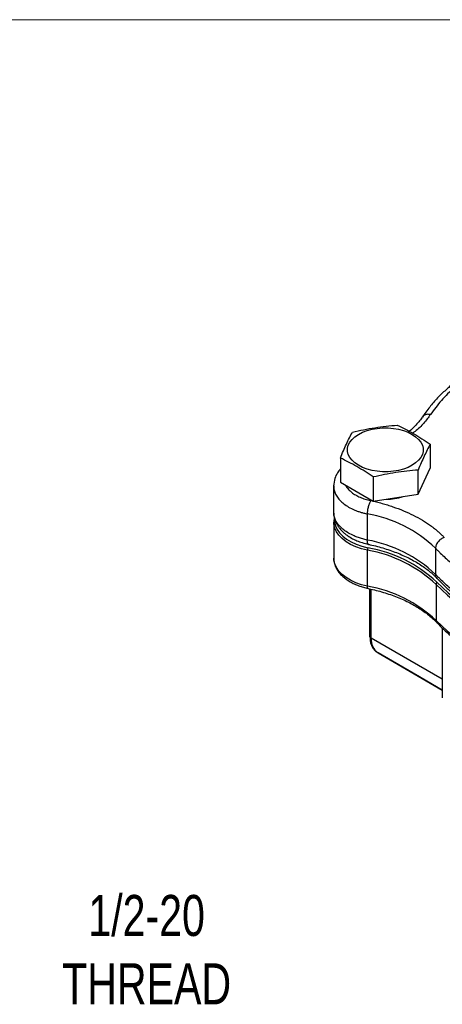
# Model space of a CAD drawing. Header units: inches. Extents: x 0 to 22, y 0 to 17.
# Tile 11 of 15: x 15.5 to 18.1, y 11 to 17. Entities that reach past the tile are written whole.
import ezdxf

# ---------------------------------------------------------------- set-up
doc = ezdxf.new("R2010")
doc.units = ezdxf.units.IN
doc.header["$LTSCALE"] = 2
doc.header["$MEASUREMENT"] = 0
doc.linetypes.add('SLD-Solid', pattern=[0])
doc.layers.add('SLD-DEFPOINTS', color=7, linetype='Continuous')
doc.layers.add('TEXT', color=140, linetype='SLD-Solid', lineweight=25)
doc.styles.add('SLDTEXTSTYLE0', font='TXT', dxfattribs={"width": 0.75})

# ---------------------------------------------------------------- blocks, each defined once
blk = doc.blocks.new('Block2')
at = {"color": 7, "linetype": 'SLD-Solid', "lineweight": 18}
blk.add_line((22.0002, 17.0002), (0.0002, 17.0002), dxfattribs=at)

msp = doc.modelspace()

# ---------------------------------------------------------------- linework, layer by layer
for p, q in [((17.9941, 14.4126), (17.9941, 14.265)), ((17.4465, 14.3279), (17.4465, 14.1802)), ((17.9207, 14.1069), (17.9941, 14.265)), ((17.9207, 14.1069), (17.9207, 14.2545)), ((17.4465, 14.1802), (17.6469, 14.0645)), ((17.6469, 14.2121), (17.6469, 14.0645)), ((17.4053, 14.1573), (17.4053, 13.9981)), ((17.6469, 14.0645), (17.9207, 14.1069)), ((17.406, 13.9356), (17.406, 13.7168)), ((17.6101, 13.9869), (17.6101, 13.8277)), ((17.6117, 13.5462), (17.6117, 13.765)), ((18.0269, 13.7777), (18.0269, 13.6185)), ((17.6269, 13.2376), (17.6269, 13.5302)), ((17.6351, 13.2293), (17.6351, 13.5284)), ((18.0302, 13.5559), (18.0302, 13.3371)), ((18.068, 13.2914), (18.068, 12.8649)), ((18.068, 12.9794), (17.6351, 13.2293)), ((17.9285, 12.9932), (17.6759, 13.1391)), ((17.6759, 13.1391), (18.068, 12.9127)), ((18.068, 12.9127), (17.9285, 12.9932))]:
    msp.add_line(p, q)
at = {"flags": 128}
for points in [[(17.8838, 14.4721), (17.9054, 14.4577), (17.9232, 14.4417), (17.9369, 14.4244), (17.9462, 14.4061), (17.9509, 14.3873), (17.9509, 14.3682), (17.9462, 14.3494), (17.9369, 14.3311), (17.9232, 14.3138), (17.9054, 14.2977), (17.8838, 14.2833), (17.8589, 14.2709), (17.8311, 14.2606), (17.8011, 14.2527), (17.7694, 14.2473), (17.7368, 14.2446), (17.7038, 14.2446), (17.6711, 14.2473), (17.6395, 14.2527), (17.6094, 14.2606), (17.5817, 14.2709), (17.5568, 14.2833), (17.5351, 14.2977), (17.5173, 14.3138), (17.5036, 14.3311), (17.4943, 14.3494), (17.4896, 14.3682), (17.4896, 14.3873), (17.4943, 14.4061), (17.5036, 14.4244), (17.5173, 14.4417), (17.5351, 14.4577), (17.5568, 14.4721), (17.5817, 14.4846), (17.6094, 14.4949), (17.6395, 14.5028), (17.6711, 14.5082), (17.7038, 14.5109), (17.7368, 14.5109), (17.7694, 14.5082), (17.8011, 14.5028), (17.8311, 14.4949), (17.8589, 14.4846), (17.8838, 14.4721)], [(17.6117, 13.765), (17.5749, 13.7745), (17.5405, 13.7865), (17.509, 13.8011), (17.481, 13.8178), (17.4569, 13.8364), (17.4372, 13.8567), (17.422, 13.8782), (17.4118, 13.9007), (17.4066, 13.9238), (17.406, 13.9366)], [(17.4106, 13.9547), (17.4111, 13.937), (17.4162, 13.9143), (17.4263, 13.8921), (17.4412, 13.8709), (17.4607, 13.8509), (17.4844, 13.8325), (17.512, 13.816), (17.543, 13.8017), (17.577, 13.7898), (17.6133, 13.7805)], [(17.6117, 13.5462), (17.5749, 13.5556), (17.5405, 13.5677), (17.509, 13.5822), (17.481, 13.5989), (17.4569, 13.6176), (17.4372, 13.6379), (17.422, 13.6594), (17.4118, 13.6819), (17.4066, 13.705), (17.406, 13.7168)], [(17.6159, 13.5327), (17.6149, 13.5332), (17.6135, 13.535), (17.6125, 13.5378), (17.6119, 13.5416), (17.6117, 13.5462)]]:
    msp.add_lwpolyline(points, dxfattribs=at)
for centre, radius, start, end in [((17.7222, 14.4372), 0.3607, 270.3846, 287.20148), ((17.4748, 13.1977), 0.8008, 46.41558, 80.27162), ((17.4703, 13.0294), 0.8104, 46.62327, 80.06393), ((17.6997, 13.7641), 0.088, 169.23613, 179.37636), ((17.4775, 12.9732), 0.8032, 46.51664, 80.37977), ((17.4783, 12.9842), 0.8077, 46.51664, 80.37977), ((18.0607, 13.5552), 0.0305, 150.6605, 178.75248), ((19.083, 14.6431), 1.5004, 225.64828, 254.38336), ((17.473, 12.7453), 0.8128, 46.7243, 80.17211), ((19.082, 14.6318), 1.5046, 225.64828, 254.38336), ((19.082, 14.413), 1.5046, 225.64828, 254.38336), ((18.048, 13.3364), 0.0179, 177.92236, 222.90706), ((17.6437, 13.2459), 0.0187, 206.21493, 242.54561), ((17.7633, 13.2352), 0.1365, 178.97039, 199.10378), ((17.7337, 13.2196), 0.0991, 174.37962, 234.30196)]:
    msp.add_arc(centre, radius, start, end)
for points, knots in [([(18.6459, 15.0536), (18.6289, 15.0479), (18.5867, 15.0339), (18.5254, 15.0097), (18.4642, 14.9834), (18.4133, 14.9594), (18.3712, 14.9379), (18.3363, 14.9189), (18.3071, 14.9022), (18.2829, 14.8876), (18.2603, 14.8735), (18.2359, 14.8576), (18.2069, 14.8377), (18.1732, 14.8131), (18.1326, 14.7811), (18.0866, 14.7412), (18.0373, 14.6926), (17.9885, 14.6375), (17.9602, 14.5975), (17.9454, 14.5766)], [0, 0, 0, 0, 0.054374, 0.134211, 0.204185, 0.264398, 0.315075, 0.358481, 0.395969, 0.42755, 0.454352, 0.486853, 0.527666, 0.576929, 0.634334, 0.713691, 0.800872, 0.896159, 1, 1, 1, 1]), ([(18.6459, 15.0384), (18.6299, 15.0332), (18.5669, 15.0126), (18.4659, 14.9683), (18.3449, 14.9061), (18.2363, 14.8363), (18.141, 14.7605), (18.0588, 14.6795), (18.0168, 14.6218), (17.9958, 14.593)], [0, 0, 0, 0, 0.053678, 0.211158, 0.36866, 0.526452, 0.684264, 0.841836, 1, 1, 1, 1]), ([(17.9958, 14.593), (17.9826, 14.5753), (17.956, 14.5397), (17.918, 14.5019), (17.8919, 14.4831), (17.887, 14.4795)], [0, 0, 0, 0, 0.445065, 0.89416, 1, 1, 1, 1]), ([(17.9958, 14.593), (17.9885, 14.5938), (17.9739, 14.5956), (17.9559, 14.5892), (17.9493, 14.5806), (17.9463, 14.5767)], [0, 0, 0, 0, 0.355145, 0.710289, 1, 1, 1, 1]), ([(17.7936, 14.5283), (17.827, 14.5124), (17.8604, 14.4952), (17.9273, 14.4566), (17.9607, 14.4352), (17.9941, 14.4126)], [0, 0, 0, 0, 0.5, 0.5, 1, 1, 1, 1]), ([(17.9455, 14.5773), (17.9435, 14.5741), (17.9359, 14.5621), (17.9193, 14.5417), (17.8956, 14.5163), (17.8777, 14.4992), (17.8671, 14.4907), (17.8665, 14.4902)], [0, 0, 0, 0, 0.107533, 0.400579, 0.691594, 0.981399, 1, 1, 1, 1]), ([(17.6469, 14.2121), (17.6136, 14.2348), (17.5802, 14.2561), (17.5132, 14.2948), (17.4798, 14.312), (17.4465, 14.3279)], [0, 0, 0, 0, 0.5, 0.5, 1, 1, 1, 1]), ([(17.4465, 14.2618), (17.4459, 14.2612), (17.439, 14.2537), (17.426, 14.2346), (17.4091, 14.2003), (17.4067, 14.1728), (17.4053, 14.1573)], [0, 0, 0, 0, 0.018969, 0.248628, 0.574469, 1, 1, 1, 1]), ([(17.4061, 14.1582), (17.4059, 14.154), (17.4053, 14.1411), (17.4112, 14.1197), (17.4234, 14.0945), (17.4421, 14.0706), (17.4665, 14.0485), (17.496, 14.0286), (17.5246, 14.0143), (17.5494, 14.0043), (17.5689, 13.9976), (17.5891, 13.9917), (17.6031, 13.9885), (17.6101, 13.9869)], [0, 0, 0, 0, 0.056697, 0.174193, 0.292567, 0.41, 0.52826, 0.645926, 0.76372, 0.823033, 0.882166, 0.941199, 1, 1, 1, 1]), ([(17.4775, 14.1623), (17.4786, 14.16), (17.4828, 14.151), (17.4953, 14.1361), (17.5148, 14.1182), (17.5388, 14.1021), (17.5665, 14.0883), (17.5973, 14.0766), (17.6199, 14.0711), (17.6312, 14.0683)], [0, 0, 0, 0, 0.052627, 0.210324, 0.368115, 0.525651, 0.683281, 0.840724, 1, 1, 1, 1]), ([(17.6312, 14.0683), (17.6285, 14.0641), (17.6257, 14.0586), (17.6206, 14.0458), (17.6183, 14.0386), (17.6144, 14.0235), (17.6128, 14.0157), (17.6107, 14.0006), (17.6101, 13.9933), (17.6101, 13.9869)], [0, 0, 0, 0, 0.25, 0.25, 0.5, 0.5, 0.75, 0.75, 1, 1, 1, 1]), ([(17.6312, 14.0683), (17.6371, 14.067), (17.6489, 14.0645), (17.6663, 14.0603), (17.6835, 14.0559), (17.7005, 14.0514), (17.7174, 14.0466), (17.7341, 14.0416), (17.7506, 14.0363), (17.7835, 14.0253), (17.8315, 14.0072), (17.8915, 13.9797), (17.947, 13.9492), (17.9873, 13.9227), (18.0151, 13.9018), (18.0326, 13.8877), (18.0492, 13.8732), (18.065, 13.8584), (18.0748, 13.8483), (18.0796, 13.8432)], [0, 0, 0, 0, 0.031052, 0.06206, 0.093037, 0.124001, 0.154965, 0.185946, 0.216959, 0.248018, 0.373994, 0.500004, 0.625979, 0.751989, 0.801649, 0.851217, 0.900756, 0.95033, 1, 1, 1, 1]), ([(17.4053, 13.9981), (17.4059, 13.9879), (17.4071, 13.9687), (17.4157, 13.9421), (17.4267, 13.9201), (17.4396, 13.9012), (17.4525, 13.8862), (17.4643, 13.8749), (17.4766, 13.8644), (17.4942, 13.8512), (17.5186, 13.8366), (17.5481, 13.8228), (17.5805, 13.8107), (17.6054, 13.8047), (17.6185, 13.8015)], [0, 0, 0, 0, 0.1119054, 0.2104403, 0.2954909, 0.3660474, 0.4387519, 0.4878605, 0.5224244, 0.597142, 0.7015949, 0.7882358, 0.8879751, 1, 1, 1, 1]), ([(17.6101, 13.8277), (17.6008, 13.8299), (17.5822, 13.8342), (17.5557, 13.8427), (17.5265, 13.8541), (17.496, 13.8694), (17.4665, 13.8893), (17.4421, 13.9114), (17.4234, 13.9353), (17.4112, 13.9604), (17.4053, 13.9816), (17.4059, 13.9942), (17.4061, 13.9981)], [0, 0, 0, 0, 0.078794, 0.157832, 0.237186, 0.355452, 0.473588, 0.592322, 0.710225, 0.829073, 0.947039, 1, 1, 1, 1]), ([(17.4096, 13.9641), (17.4084, 13.959), (17.4062, 13.9499), (17.4064, 13.9408), (17.4065, 13.9368)], [0, 0, 0, 0, 0.566231, 1, 1, 1, 1]), ([(17.6187, 13.8025), (17.6179, 13.8024), (17.6147, 13.802), (17.6112, 13.8103), (17.6105, 13.8219), (17.6101, 13.8277)], [0, 0, 0, 0, 0.146857, 0.573428, 1, 1, 1, 1]), ([(18.0796, 13.8432), (18.0734, 13.8412), (18.0667, 13.8381), (18.0537, 13.8293), (18.0475, 13.8236), (18.0372, 13.8108), (18.0332, 13.8037), (18.028, 13.7901), (18.0269, 13.7835), (18.0269, 13.7777)], [0, 0, 0, 0, 0.25, 0.25, 0.5, 0.5, 0.75, 0.75, 1, 1, 1, 1]), ([(17.6185, 13.8013), (17.6217, 13.8007), (17.6399, 13.797), (17.6723, 13.7888), (17.7157, 13.7765), (17.758, 13.7625), (17.7989, 13.747), (17.8382, 13.7301), (17.8755, 13.7118), (17.9108, 13.6922), (17.9437, 13.6715), (17.9742, 13.6497), (18.0019, 13.627), (18.0224, 13.6083), (18.0326, 13.597), (18.0355, 13.5938)], [0, 0, 0, 0, 0.017605, 0.100634, 0.184879, 0.270011, 0.355786, 0.442025, 0.528597, 0.615418, 0.702447, 0.789685, 0.877182, 0.965025, 1, 1, 1, 1]), ([(18.0269, 13.7777), (18.0314, 13.7729), (18.0362, 13.7679), (18.0458, 13.7581), (18.0507, 13.7532), (18.0655, 13.7387), (18.0757, 13.7291), (18.1071, 13.7008), (18.1292, 13.6823), (18.1758, 13.6462), (18.2003, 13.6287), (18.2512, 13.5947), (18.2777, 13.5783), (18.3328, 13.5465), (18.3614, 13.5312), (18.4201, 13.5019), (18.4503, 13.4879), (18.5433, 13.4479), (18.6086, 13.4238), (18.6771, 13.4023)], [0, 0, 0, 0, 0.03125, 0.03125, 0.0625, 0.0625, 0.125, 0.125, 0.25, 0.25, 0.375, 0.375, 0.5, 0.5, 0.625, 0.625, 0.75, 0.75, 1, 1, 1, 1]), ([(17.4065, 13.7179), (17.4063, 13.7144), (17.4059, 13.7031), (17.4096, 13.6845), (17.4172, 13.6627), (17.4284, 13.6422), (17.4431, 13.6228), (17.4611, 13.6046), (17.4819, 13.588), (17.5053, 13.5731), (17.5309, 13.56), (17.5581, 13.5488), (17.5865, 13.5398), (17.6059, 13.5345), (17.6159, 13.5327), (17.616, 13.5327)], [0, 0, 0, 0, 0.04071, 0.131458, 0.216751, 0.303416, 0.391333, 0.480004, 0.568838, 0.657369, 0.745162, 0.83192, 0.917066, 0.99917, 1, 1, 1, 1]), ([(18.6771, 13.2431), (18.6086, 13.2646), (18.5433, 13.2887), (18.4503, 13.3287), (18.4201, 13.3427), (18.3614, 13.372), (18.3328, 13.3873), (18.2777, 13.4191), (18.2512, 13.4355), (18.2003, 13.4695), (18.1758, 13.487), (18.1292, 13.5231), (18.1071, 13.5415), (18.0757, 13.5699), (18.0655, 13.5795), (18.0507, 13.594), (18.0458, 13.5989), (18.0362, 13.6086), (18.0314, 13.6136), (18.0269, 13.6185)], [0, 0, 0, 0, 0.25, 0.25, 0.375, 0.375, 0.5, 0.5, 0.625, 0.625, 0.75, 0.75, 0.875, 0.875, 0.9375, 0.9375, 0.96875, 0.96875, 1, 1, 1, 1]), ([(18.0368, 13.5946), (18.0346, 13.5966), (18.0282, 13.6024), (18.0274, 13.6121), (18.0269, 13.6185)], [0, 0, 0, 0, 0.340399, 1, 1, 1, 1]), ([(18.0361, 13.5939), (18.0522, 13.5773), (18.0834, 13.5452), (18.1336, 13.5018), (18.1811, 13.4647), (18.2239, 13.4342), (18.2611, 13.4098), (18.2935, 13.3898), (18.3219, 13.3732), (18.3478, 13.3587), (18.3718, 13.3458), (18.3984, 13.3321), (18.4319, 13.3157), (18.4766, 13.295), (18.534, 13.2707), (18.6052, 13.2433), (18.6589, 13.2257), (18.6878, 13.2163)], [0, 0, 0, 0, 0.104313, 0.201845, 0.28674, 0.358871, 0.418193, 0.466501, 0.511099, 0.54777, 0.582201, 0.616081, 0.662439, 0.723943, 0.800591, 0.892506, 1, 1, 1, 1]), ([(17.6159, 13.5325), (17.6213, 13.5314), (17.6418, 13.5272), (17.6764, 13.5183), (17.7198, 13.5058), (17.7621, 13.4916), (17.8031, 13.4758), (17.8424, 13.4584), (17.8799, 13.4397), (17.9153, 13.4195), (17.9483, 13.3982), (17.9791, 13.3757), (18.0069, 13.3521), (18.0254, 13.3349), (18.0338, 13.3254), (18.0347, 13.3243)], [0, 0, 0, 0, 0.030167, 0.113973, 0.199035, 0.285029, 0.371715, 0.458919, 0.546514, 0.634419, 0.722589, 0.811023, 0.899753, 0.988864, 1, 1, 1, 1]), ([(18.0352, 13.3245), (18.0387, 13.3206), (18.0545, 13.3032), (18.0858, 13.2736), (18.1289, 13.2357), (18.1754, 13.1992), (18.2247, 13.1641), (18.2768, 13.1304), (18.3315, 13.0983), (18.3888, 13.0678), (18.4485, 13.0391), (18.5104, 13.012), (18.5745, 12.9868), (18.6319, 12.9661), (18.6686, 12.9547), (18.6827, 12.9503)], [0, 0, 0, 0, 0.02443, 0.108503, 0.1926, 0.276704, 0.360798, 0.444869, 0.528903, 0.61289, 0.696821, 0.780685, 0.864469, 0.948157, 1, 1, 1, 1]), ([(17.6346, 13.1909), (17.6352, 13.189), (17.6376, 13.1812), (17.6445, 13.1688), (17.6555, 13.1546), (17.6663, 13.1446), (17.6738, 13.1407), (17.6761, 13.1395)], [0, 0, 0, 0, 0.085319, 0.349782, 0.615818, 0.886122, 1, 1, 1, 1])]:
    msp.add_open_spline(points, degree=3, knots=knots)
for points in [[(17.5198, 14.4859), (17.5655, 14.4964), (17.6567, 14.5147), (17.748, 14.5246), (17.7936, 14.5283)], [(17.4465, 14.3279), (17.4587, 14.3576), (17.4831, 14.4144), (17.5076, 14.463), (17.5198, 14.4859)], [(17.9941, 14.4126), (17.9819, 14.3896), (17.9574, 14.3411), (17.9329, 14.2842), (17.9207, 14.2545)], [(17.9207, 14.2545), (17.8751, 14.2508), (17.7838, 14.2409), (17.6925, 14.2226), (17.6469, 14.2121)]]:
    msp.add_open_spline(points, degree=3)

# ---------------------------------------------------------------- block references
at = {"layer": 'SLD-DEFPOINTS'}
msp.add_blockref('Block2', (0, 0), dxfattribs=at)

# ---------------------------------------------------------------- texts
at = {"layer": 'TEXT', "insert": (16.2648, 11.6638), "char_height": 0.25, "attachment_point": 2, "style": 'SLDTEXTSTYLE0'}
msp.add_mtext('1/2-20^JTHREAD', dxfattribs=at)

doc.saveas('drawing.dxf')
